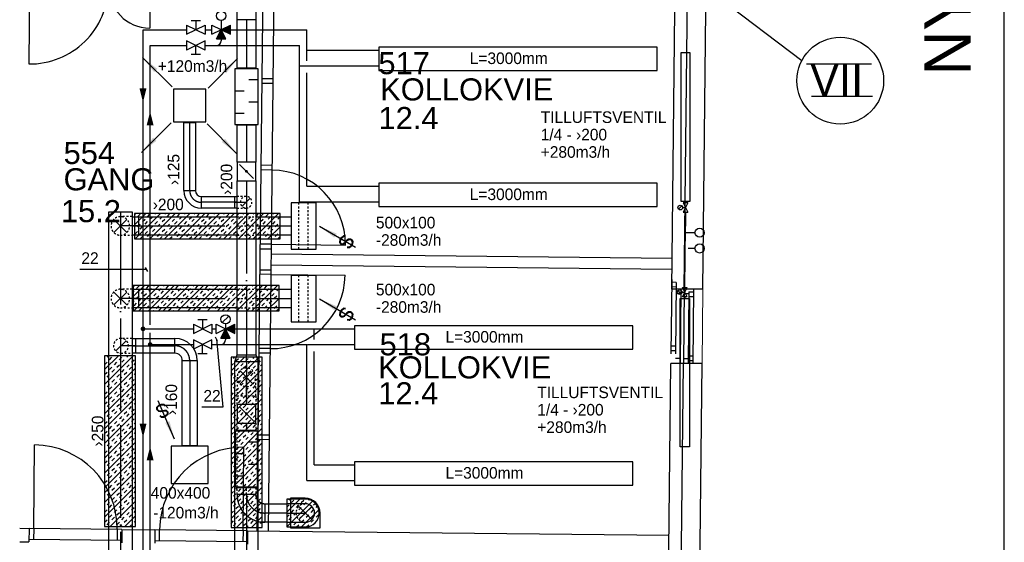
# Model space of a CAD drawing. Header units: millimetres. Extents: x 0 to 83248, y 0 to 52411.
# Tile 44 of 63: x 55750 to 66368, y 15030 to 20663. Entities that reach past the tile are written whole.
import ezdxf
from ezdxf.enums import TextEntityAlignment as Align

# ---------------------------------------------------------------- set-up
doc = ezdxf.new("R2010")
doc.units = ezdxf.units.MM
doc.header["$LTSCALE"] = 50
doc.header["$MEASUREMENT"] = 0
doc.header["$PDMODE"] = 1
for name, pattern in [('2V-CENT', [23, 20, -1.5, 0, -1.5]), ('V-GOMD', [0.8, 0.4, -0.4]), ('V-KU', [2, 1, 1]), ('V-V', [2, 1, 1])]:
    doc.linetypes.add(name, pattern=pattern)
doc.layers.get('0').update_dxf_attribs({"linetype": 'CONTINUOUS'})
for name, color, linetype in [('20605A200D001$0$832 Rominfo', 7, 'CONTINUOUS'), ('20605A200D001$0$A12-HEL1', 251, 'CONTINUOUS'), ('20605A200D001$0$A12-HEL3', 251, 'CONTINUOUS'), ('20605A200D001$0$A12-HEL4', 251, 'CONTINUOUS'), ('20605A200D001$0$A23-HEL1', 251, 'CONTINUOUS'), ('20605A200D001$0$A24-HEL1', 251, 'CONTINUOUS'), ('20605A200D001$0$A24-HEL2', 251, 'CONTINUOUS'), ('V060-', 3, 'CONTINUOUS'), ('V061-', 1, 'CONTINUOUS'), ('V070-', 3, 'CONTINUOUS'), ('V071-', 1, 'CONTINUOUS'), ('V091', 1, 'CONTINUOUS'), ('V100-', 6, 'CONTINUOUS'), ('V101-', 1, 'CONTINUOUS'), ('V110', 1, 'CONTINUOUS'), ('V110-', 6, 'CONTINUOUS'), ('V111', 3, 'CONTINUOUS'), ('V111-', 1, 'CONTINUOUS')]:
    doc.layers.add(name, color=color, linetype=linetype)
doc.styles.add('20605A200D001$0$Arial', font='arial.ttf', dxfattribs={"height": 238.125})
doc.styles.add('FISO', font='fiso')
doc.styles.add('ISO', font='ISO')
doc.styles.add('SIMPLEX', font='SIMPLEX')

# ---------------------------------------------------------------- blocks, each defined once
blk = doc.blocks.new('VUN')
at = {"color": 0}
blk.add_circle((0, 0), 0.5, dxfattribs=at)
blk = doc.blocks.new('TLCG90', base_point=(0, 5))
at = {"color": 1, "linetype": 'V-GOMD'}
for p, q in [((-0.346, 5.346), (0.346, 4.654)), ((-0.346, 4.654), (0.346, 5.346))]:
    blk.add_line(p, q, dxfattribs=at)
blk = doc.blocks.new('CBOJ90_PB', base_point=(86107, 31352))
at = {"color": 0, "linetype": 'ByBlock'}
blk.add_arc((86106, 31353), 1, 270, 360, dxfattribs=at)
blk = doc.blocks.new('KBOJ90_PB', base_point=(86107, 31352))
at = {"color": 0, "linetype": 'ByBlock'}
for p, q in [((86106.5, 31353), (86107.5, 31353)), ((86106, 31352.5), (86106, 31351.5))]:
    blk.add_line(p, q, dxfattribs=at)
for radius in [1.5, 0.5]:
    blk.add_arc((86106, 31353), radius, 270, 360, dxfattribs=at)
blk = doc.blocks.new('3BOJ90_PB', base_point=(86107, 31352))
for p in [(86107, 31353), (86106, 31352)]:
    blk.add_point(p)
at = {"color": 1, "linetype": '2V-CENT'}
blk.add_blockref('CBOJ90_PB', (86107, 31352), dxfattribs=at)
at = {"color": 0, "linetype": 'ByBlock'}
blk.add_blockref('KBOJ90_PB', (86107, 31352), dxfattribs=at)
at = {"style": 'ISO', "flags": 3}
blk.add_attdef('0', (86107, 31352), '', height=1, dxfattribs=at)
blk = doc.blocks.new('CBOJ90_NB', base_point=(86107.402, 31352.24))
at = {"color": 0, "linetype": 'ByBlock'}
blk.add_line((86106.402, 31352.24), (86107.402, 31352.24), dxfattribs=at)
blk = doc.blocks.new('CCDIMF_250X200X75', base_point=(3096, 30301))
at = {"color": 0, "linetype": 'ByBlock'}
blk.add_line((3058, 30301), (3133, 30301), dxfattribs=at)
blk = doc.blocks.new('KCDIMF_250X200X75', base_point=(3096, 30301))
at = {"color": 0, "linetype": 'ByBlock'}
for p, q in [((3058, 30176), (3058, 30426)), ((3058, 30426), (3133, 30401)), ((3133, 30401), (3133, 30201)), ((3133, 30201), (3058, 30176))]:
    blk.add_line(p, q, dxfattribs=at)
blk = doc.blocks.new('3CDIMF_250X200X75', base_point=(3096, 30301))
for p in [(3058, 30301), (3133, 30301)]:
    blk.add_point(p)
at = {"color": 0, "linetype": 'ByBlock'}
blk.add_blockref('KCDIMF_250X200X75', (3096, 30301), dxfattribs=at)
at = {"color": 1, "linetype": '2V-CENT'}
blk.add_blockref('CCDIMF_250X200X75', (3096, 30301), dxfattribs=at)
at = {"style": 'SIMPLEX', "flags": 3}
blk.add_attdef('0', (3096, 30301), '', height=1, dxfattribs=at)
blk = doc.blocks.new('V420', base_point=(455, 404.5))
blk.add_line((455, 404.5), (464, 404.5))
blk.add_solid([(455, 404.5), (459, 405), (459, 404)])
blk = doc.blocks.new('V422', base_point=(16230, 22585))
blk.add_blockref('V420', (16230, 22585))
at = {"style": 'SIMPLEX'}
blk.add_text('s', height=4, rotation=90, dxfattribs=at).set_placement((16238, 22585), align=Align.CENTER)
blk = doc.blocks.new('TAK_P', base_point=(16247.5, 22586.5))
for p, q in [((16248, 22587), (16247, 22587)), ((16247, 22587), (16247, 22586)), ((16248, 22586), (16248, 22587)), ((16247, 22586), (16248, 22586))]:
    blk.add_line(p, q)
blk = doc.blocks.new('C3A', base_point=(16246, 22590.5))
at = {"color": 0, "linetype": 'ByBlock'}
blk.add_line((16247, 22590.5), (16246, 22590.5), dxfattribs=at)
blk = doc.blocks.new('K3A', base_point=(16246, 22590.5))
at = {"color": 0, "linetype": 'ByBlock'}
for p, q in [((16246, 22591), (16247, 22591)), ((16247, 22591), (16247, 22590)), ((16247, 22590), (16246, 22590))]:
    blk.add_line(p, q, dxfattribs=at)
blk = doc.blocks.new('33A', base_point=(16246, 22590.5))
blk.add_point((16247, 22590.5))
at = {"color": 0, "linetype": 'ByBlock'}
blk.add_blockref('K3A', (16246, 22590.5), dxfattribs=at)
at = {"color": 1, "linetype": '2V-CENT'}
blk.add_blockref('C3A', (16246, 22590.5), dxfattribs=at)
at = {"style": 'SIMPLEX', "flags": 3}
blk.add_attdef('0', (16246, 22590.5), '', height=1, dxfattribs=at)
blk = doc.blocks.new('FLCG90', base_point=(0, 3))
at = {"color": 1, "linetype": 'V-GOMD'}
blk.add_line((-0.346, 2.654), (0.346, 3.346), dxfattribs=at)
blk = doc.blocks.new('V421', base_point=(455.5, 404.5))
at = {"rotation": 180}
blk.add_blockref('V420', (464.5, 404.5), dxfattribs=at)
blk = doc.blocks.new('K1A', base_point=(16237, 22591.5))
at = {"color": 0, "linetype": 'ByBlock'}
blk.add_line((16237, 22592), (16237, 22591), dxfattribs=at)
blk = doc.blocks.new('21A', base_point=(16237, 22591.5))
blk.add_point((16237, 22591.5))
at = {"color": 0, "linetype": 'ByBlock'}
blk.add_blockref('K1A', (16237, 22591.5), dxfattribs=at)
at = {"style": 'SIMPLEX', "flags": 3}
blk.add_attdef('0', (16237, 22591.5), '', height=1, dxfattribs=at)
blk = doc.blocks.new('VF')
at = {"color": 0, "const_width": 0.5}
blk.add_lwpolyline([(-0.25, 0, 1), (0.25, 0, 1)], format="xyb", close=True, dxfattribs=at)
blk = doc.blocks.new('KSP_P', base_point=(16239.5, 22597.5))
at = {"color": 0, "linetype": 'ByBlock'}
for p, q in [((16240, 22598), (16239, 22598)), ((16239, 22598), (16239, 22597)), ((16240, 22597), (16240, 22598)), ((16239, 22597), (16240, 22597))]:
    blk.add_line(p, q, dxfattribs=at)
blk = doc.blocks.new('2SP_P', base_point=(16239.5, 22597.5))
for p in [(16239, 22597.5), (16240, 22597.5)]:
    blk.add_point(p)
at = {"color": 0, "linetype": 'ByBlock'}
blk.add_blockref('KSP_P', (16239.5, 22597.5), dxfattribs=at)
at = {"style": 'SIMPLEX', "flags": 3}
blk.add_attdef('0', (16239.5, 22597.5), '', height=1, dxfattribs=at)
blk = doc.blocks.new('SPJALL', base_point=(16229, 22594))
at = {"color": 1}
blk.add_line((16228.625, 22593.625), (16229.375, 22594.375), dxfattribs=at)
at = {"color": 1, "const_width": 0.075}
blk.add_lwpolyline([(16229, 22594.0375, -1), (16229, 22593.9625, -1), (16229, 22594.0375, -1)], format="xyb", dxfattribs=at)
blk = doc.blocks.new('LD_P')
for p, q in [((-0.5, 0.5), (-0.5, -0.5)), ((0.5, 0.5), (-0.5, 0.5)), ((0.5, -0.5), (0.5, 0.5)), ((-0.5, -0.5), (0.5, -0.5))]:
    blk.add_line(p, q)
at = {"color": 1}
for p, q in [((-0.3, 0.5), (-0.3, 0.1)), ((0.1, 0.5), (0.1, 0.1)), ((-0.1, -0.5), (-0.1, -0.1)), ((0.3, -0.5), (0.3, -0.1))]:
    blk.add_line(p, q, dxfattribs=at)
blk = doc.blocks.new('*X304')
at = {"color": 0}
for p, q in [((56666, 16732), (56973, 17040)), ((56666, 16891), (56814, 17040)), ((56692, 17024), (56708, 17040)), ((56719, 16997), (56745, 17024)), ((56825, 16997), (56851, 17024)), ((56851, 16971), (56878, 16997)), ((56904, 17024), (56920, 17040)), ((56957, 16971), (56984, 16997)), ((56666, 16944), (56692, 16971)), ((56666, 16573), (56999, 16906)), ((56719, 16891), (56745, 16918)), ((56745, 16864), (56772, 16891)), ((56772, 16944), (56798, 16971)), ((56798, 16918), (56825, 16944)), ((56851, 16864), (56878, 16891)), ((56904, 16918), (56931, 16944)), ((56931, 16891), (56957, 16918)), ((56984, 16944), (56999, 16960)), ((56666, 16838), (56692, 16864)), ((56692, 16811), (56719, 16838)), ((56745, 16758), (56772, 16785)), ((56798, 16811), (56825, 16838)), ((56825, 16785), (56851, 16811)), ((56878, 16838), (56904, 16864)), ((56931, 16785), (56957, 16811)), ((56957, 16758), (56984, 16785)), ((56984, 16838), (56999, 16853)), ((56666, 16414), (56999, 16747)), ((56692, 16705), (56719, 16732)), ((56719, 16679), (56745, 16705)), ((56772, 16732), (56798, 16758)), ((56825, 16679), (56851, 16705)), ((56851, 16652), (56878, 16679)), ((56878, 16732), (56904, 16758)), ((56904, 16705), (56931, 16732)), ((56957, 16652), (56984, 16679)), ((56666, 16626), (56692, 16652)), ((56666, 16255), (56999, 16588)), ((56719, 16573), (56745, 16599)), ((56745, 16546), (56772, 16573)), ((56772, 16626), (56798, 16652)), ((56798, 16599), (56825, 16626)), ((56851, 16546), (56878, 16573)), ((56904, 16599), (56931, 16626)), ((56931, 16573), (56957, 16599)), ((56984, 16626), (56999, 16641)), ((56666, 16520), (56692, 16546)), ((56692, 16493), (56719, 16520)), ((56745, 16440), (56772, 16467)), ((56798, 16493), (56825, 16520)), ((56825, 16467), (56851, 16493)), ((56878, 16520), (56904, 16546)), ((56931, 16467), (56957, 16493)), ((56957, 16440), (56984, 16467)), ((56984, 16520), (56999, 16535)), ((56666, 16096), (56999, 16429)), ((56692, 16387), (56719, 16414)), ((56719, 16361), (56745, 16387)), ((56772, 16414), (56798, 16440)), ((56825, 16361), (56851, 16387)), ((56851, 16334), (56878, 16361)), ((56878, 16414), (56904, 16440)), ((56904, 16387), (56931, 16414)), ((56957, 16334), (56984, 16361)), ((56666, 16308), (56692, 16334)), ((56666, 15936), (56999, 16270)), ((56719, 16255), (56745, 16281)), ((56745, 16228), (56772, 16255)), ((56772, 16308), (56798, 16334)), ((56798, 16281), (56825, 16308)), ((56851, 16228), (56878, 16255)), ((56904, 16281), (56931, 16308)), ((56931, 16255), (56957, 16281)), ((56984, 16308), (56999, 16323)), ((56666, 16202), (56692, 16228)), ((56692, 16175), (56719, 16202)), ((56745, 16122), (56772, 16149)), ((56798, 16175), (56825, 16202)), ((56825, 16149), (56851, 16175)), ((56878, 16202), (56904, 16228)), ((56931, 16149), (56957, 16175)), ((56957, 16122), (56984, 16149)), ((56984, 16202), (56999, 16217)), ((56666, 15777), (56999, 16111)), ((56692, 16069), (56719, 16096)), ((56719, 16042), (56745, 16069)), ((56772, 16096), (56798, 16122)), ((56825, 16042), (56851, 16069)), ((56851, 16016), (56878, 16042)), ((56878, 16096), (56904, 16122)), ((56904, 16069), (56931, 16096)), ((56957, 16016), (56984, 16042)), ((56666, 15989), (56692, 16016)), ((56666, 15618), (56999, 15952)), ((56719, 15936), (56745, 15963)), ((56745, 15910), (56772, 15936)), ((56772, 15989), (56798, 16016)), ((56798, 15963), (56825, 15989)), ((56851, 15910), (56878, 15936)), ((56904, 15963), (56931, 15989)), ((56931, 15936), (56957, 15963)), ((56984, 15989), (56999, 16005)), ((56666, 15883), (56692, 15910)), ((56692, 15857), (56719, 15883)), ((56745, 15804), (56772, 15830)), ((56798, 15857), (56825, 15883)), ((56825, 15830), (56851, 15857)), ((56878, 15883), (56904, 15910)), ((56931, 15830), (56957, 15857)), ((56957, 15804), (56984, 15830)), ((56984, 15883), (56999, 15899)), ((56666, 15459), (56999, 15793)), ((56692, 15751), (56719, 15777)), ((56719, 15724), (56745, 15751)), ((56772, 15777), (56798, 15804)), ((56825, 15724), (56851, 15751)), ((56851, 15698), (56878, 15724)), ((56878, 15777), (56904, 15804)), ((56904, 15751), (56931, 15777)), ((56957, 15698), (56984, 15724)), ((56666, 15671), (56692, 15698)), ((56666, 15300), (56999, 15634)), ((56719, 15618), (56745, 15645)), ((56745, 15592), (56772, 15618)), ((56772, 15671), (56798, 15698)), ((56798, 15645), (56825, 15671)), ((56851, 15592), (56878, 15618)), ((56904, 15645), (56931, 15671)), ((56931, 15618), (56957, 15645)), ((56984, 15671), (56999, 15687)), ((56666, 15565), (56692, 15592)), ((56692, 15539), (56719, 15565)), ((56745, 15486), (56772, 15512)), ((56798, 15539), (56825, 15565)), ((56825, 15512), (56851, 15539)), ((56878, 15565), (56904, 15592)), ((56931, 15512), (56957, 15539)), ((56957, 15486), (56984, 15512)), ((56984, 15565), (56999, 15581)), ((56692, 15433), (56719, 15459)), ((56719, 15406), (56745, 15433)), ((56726, 15201), (56999, 15475)), ((56772, 15459), (56798, 15486)), ((56825, 15406), (56851, 15433)), ((56851, 15380), (56878, 15406)), ((56878, 15459), (56904, 15486)), ((56904, 15433), (56931, 15459)), ((56957, 15380), (56984, 15406)), ((56666, 15353), (56692, 15380)), ((56719, 15300), (56745, 15327)), ((56745, 15274), (56772, 15300)), ((56772, 15353), (56798, 15380)), ((56798, 15327), (56825, 15353)), ((56851, 15274), (56878, 15300)), ((56885, 15201), (56999, 15316)), ((56904, 15327), (56931, 15353)), ((56931, 15300), (56957, 15327)), ((56984, 15353), (56999, 15369)), ((56666, 15247), (56692, 15274)), ((56692, 15220), (56719, 15247)), ((56798, 15220), (56825, 15247)), ((56832, 15201), (56851, 15220)), ((56878, 15247), (56904, 15274)), ((56938, 15201), (56957, 15220)), ((56984, 15247), (56999, 15262))]:
    blk.add_line(p, q, dxfattribs=at)
blk = doc.blocks.new('*X305')
at = {"color": 0}
for p, q in [((58630, 15355), (58771, 15496)), ((58630, 15196), (58908, 15474)), ((58630, 15408), (58655, 15433)), ((58655, 15486), (58664, 15496)), ((58681, 15459), (58708, 15486)), ((58734, 15406), (58761, 15433)), ((58761, 15380), (58787, 15406)), ((58787, 15459), (58814, 15486)), ((58814, 15433), (58840, 15459)), ((58867, 15486), (58871, 15490)), ((58867, 15380), (58893, 15406)), ((58920, 15433), (58937, 15450)), ((58946, 15406), (58960, 15420)), ((58630, 15302), (58655, 15327)), ((58655, 15274), (58681, 15300)), ((58681, 15353), (58708, 15380)), ((58708, 15327), (58734, 15353)), ((58761, 15274), (58787, 15300)), ((58789, 15196), (58975, 15382)), ((58814, 15327), (58840, 15353)), ((58840, 15300), (58867, 15327)), ((58893, 15353), (58920, 15380)), ((58946, 15300), (58973, 15327)), ((58708, 15220), (58734, 15247)), ((58736, 15196), (58761, 15220)), ((58787, 15247), (58814, 15274)), ((58842, 15196), (58867, 15220)), ((58893, 15247), (58920, 15274))]:
    blk.add_line(p, q, dxfattribs=at)
blk = doc.blocks.new('*X306')
at = {"color": 0}
for p, q in [((56975, 17678), (57097, 17799)), ((56975, 17731), (56984, 17740)), ((56983, 17527), (57256, 17799)), ((56984, 17793), (56991, 17799)), ((57010, 17766), (57037, 17793)), ((57064, 17713), (57090, 17740)), ((57117, 17766), (57143, 17793)), ((57142, 17527), (57415, 17799)), ((57143, 17740), (57170, 17766)), ((57196, 17793), (57203, 17799)), ((57249, 17740), (57276, 17766)), ((57276, 17713), (57302, 17740)), ((57301, 17527), (57574, 17799)), ((57302, 17793), (57309, 17799)), ((57329, 17766), (57355, 17793)), ((57382, 17713), (57408, 17740)), ((57435, 17766), (57461, 17793)), ((57461, 17527), (57733, 17799)), ((57461, 17740), (57488, 17766)), ((57514, 17793), (57521, 17799)), ((57567, 17740), (57594, 17766)), ((57594, 17713), (57620, 17740)), ((57620, 17527), (57892, 17799)), ((57620, 17793), (57627, 17799)), ((57647, 17766), (57673, 17793)), ((57700, 17713), (57726, 17740)), ((57753, 17766), (57779, 17793)), ((57779, 17527), (58051, 17799)), ((57779, 17740), (57806, 17766)), ((57832, 17793), (57839, 17799)), ((57886, 17740), (57912, 17766)), ((57912, 17713), (57939, 17740)), ((57938, 17527), (58210, 17799)), ((57939, 17793), (57945, 17799)), ((57965, 17766), (57992, 17793)), ((58018, 17713), (58045, 17740)), ((58071, 17766), (58098, 17793)), ((58097, 17527), (58369, 17799)), ((58098, 17740), (58124, 17766)), ((58151, 17793), (58157, 17799)), ((58204, 17740), (58230, 17766)), ((58230, 17713), (58257, 17740)), ((58256, 17527), (58529, 17799)), ((58257, 17793), (58263, 17799)), ((58283, 17766), (58310, 17793)), ((58336, 17713), (58363, 17740)), ((58389, 17766), (58416, 17793)), ((58416, 17740), (58442, 17766)), ((58469, 17793), (58475, 17799)), ((58522, 17740), (58547, 17765)), ((56975, 17625), (56984, 17633)), ((57010, 17660), (57037, 17687)), ((57037, 17633), (57064, 17660)), ((57090, 17687), (57117, 17713)), ((57143, 17633), (57170, 17660)), ((57170, 17607), (57196, 17633)), ((57196, 17687), (57223, 17713)), ((57223, 17660), (57249, 17687)), ((57276, 17607), (57302, 17633)), ((57329, 17660), (57355, 17687)), ((57355, 17633), (57382, 17660)), ((57408, 17687), (57435, 17713)), ((57461, 17633), (57488, 17660)), ((57488, 17607), (57514, 17633)), ((57514, 17687), (57541, 17713)), ((57541, 17660), (57567, 17687)), ((57594, 17607), (57620, 17633)), ((57647, 17660), (57673, 17687)), ((57673, 17633), (57700, 17660)), ((57726, 17687), (57753, 17713)), ((57779, 17633), (57806, 17660)), ((57806, 17607), (57832, 17633)), ((57832, 17687), (57859, 17713)), ((57859, 17660), (57886, 17687)), ((57912, 17607), (57939, 17633)), ((57965, 17660), (57992, 17687)), ((57992, 17633), (58018, 17660)), ((58045, 17687), (58071, 17713)), ((58098, 17633), (58124, 17660)), ((58124, 17607), (58151, 17633)), ((58151, 17687), (58177, 17713)), ((58177, 17660), (58204, 17687)), ((58230, 17607), (58257, 17633)), ((58283, 17660), (58310, 17687)), ((58310, 17633), (58336, 17660)), ((58363, 17687), (58389, 17713)), ((58415, 17527), (58547, 17658)), ((58416, 17633), (58442, 17660)), ((58442, 17607), (58469, 17633)), ((58469, 17687), (58495, 17713)), ((58495, 17660), (58522, 17687)), ((56984, 17580), (57010, 17607)), ((57037, 17527), (57064, 17554)), ((57089, 17527), (57090, 17527)), ((57090, 17580), (57117, 17607)), ((57117, 17554), (57143, 17580)), ((57195, 17527), (57196, 17527)), ((57223, 17554), (57249, 17580)), ((57249, 17527), (57276, 17554)), ((57302, 17580), (57329, 17607)), ((57355, 17527), (57382, 17554)), ((57407, 17527), (57408, 17527)), ((57408, 17580), (57435, 17607)), ((57435, 17554), (57461, 17580)), ((57514, 17527), (57514, 17527)), ((57541, 17554), (57567, 17580)), ((57567, 17527), (57594, 17554)), ((57620, 17580), (57647, 17607)), ((57673, 17527), (57700, 17554)), ((57726, 17580), (57753, 17607)), ((57726, 17527), (57726, 17527)), ((57753, 17554), (57779, 17580)), ((57832, 17527), (57832, 17527)), ((57859, 17554), (57886, 17580)), ((57886, 17527), (57912, 17554)), ((57939, 17580), (57965, 17607)), ((57992, 17527), (58018, 17554)), ((58044, 17527), (58045, 17527)), ((58045, 17580), (58071, 17607)), ((58071, 17554), (58098, 17580)), ((58150, 17527), (58151, 17527)), ((58177, 17554), (58204, 17580)), ((58204, 17527), (58230, 17554)), ((58257, 17580), (58283, 17607)), ((58310, 17527), (58336, 17554)), ((58362, 17527), (58363, 17527)), ((58363, 17580), (58389, 17607)), ((58389, 17554), (58416, 17580)), ((58468, 17527), (58469, 17527)), ((58495, 17554), (58522, 17580)), ((58522, 17527), (58547, 17552))]:
    blk.add_line(p, q, dxfattribs=at)
blk = doc.blocks.new('20605A200D001')
at = {"layer": '20605A200D001$0$A12-HEL1', "color": 7, "linetype": 'Continuous', "lineweight": 0}
blk.add_lwpolyline([(78587, 15428), (78578, 14628)], dxfattribs=at)
at = {"layer": '20605A200D001$0$A12-HEL3', "color": 7}
for points in [[(78251, 15428), (78320, 21771)], [(78387, 15428), (78251, 15428)], [(78129, 4264), (78242, 14628)], [(78378, 14628), (78242, 14628)]]:
    blk.add_lwpolyline(points, dxfattribs=at)
at = {"layer": '20605A200D001$0$A12-HEL4', "color": 7}
for points in [[(78387, 15428), (78456, 21770)], [(78587, 15428), (78656, 21768)], [(78587, 15428), (78387, 15428)], [(78263, 4128), (78378, 14628)], [(78578, 14628), (78378, 14628)], [(78461, 3928), (78578, 14628)]]:
    blk.add_lwpolyline(points, dxfattribs=at)
at = {"layer": '20605A200D001$0$A23-HEL1', "color": 7}
for points in [[(78252, 15532), (78243, 14732)], [(78301, 15501), (78251, 15502)], [(78301, 15451), (78251, 15452)], [(78301, 15501), (78293, 14732)], [(78351, 15431), (78342, 14631)], [(78387, 15431), (78378, 14631)], [(78436, 15400), (78428, 14630)], [(78436, 15400), (78486, 15399)], [(78487, 15429), (78478, 14629)], [(78350, 15381), (78300, 15381)], [(78386, 15381), (78436, 15380)], [(78436, 15350), (78486, 15349)], [(78293, 14762), (78243, 14762)], [(78294, 14812), (78244, 14812)], [(78343, 14681), (78293, 14682)], [(78379, 14681), (78429, 14680)], [(78428, 14660), (78478, 14659)], [(78429, 14710), (78479, 14709)]]:
    blk.add_lwpolyline(points, dxfattribs=at)
at = {"layer": '20605A200D001$0$A24-HEL1', "color": 7}
for points in [[(71327, 18705), (71318, 17856)], [(72627, 18691), (72622, 18241)], [(73842, 18678), (73778, 12823)], [(73962, 18677), (73898, 12822)], [(73950, 17644), (73830, 17646)], [(73951, 17694), (73831, 17696)], [(73940, 16712), (73820, 16713)], [(73941, 16762), (73821, 16763)], [(73811, 15863), (73931, 15862)], [(73932, 15912), (73812, 15913)], [(73932, 15912), (74732, 15903)], [(73809, 15638), (73929, 15637)], [(73928, 15587), (73808, 15588)], [(73928, 15587), (74728, 15578)], [(73919, 14787), (73799, 14788)], [(73919, 14737), (73799, 14738)], [(73909, 13855), (73789, 13856)], [(73909, 13805), (73789, 13806)], [(71371, 12850), (71381, 13750)], [(73628, 12825), (73638, 13725)], [(72321, 12839), (71321, 12850)], [(71371, 12850), (71370, 12730)], [(73779, 12923), (73899, 12922)], [(72271, 12840), (72270, 12720)], [(73678, 12824), (72678, 12835)], [(72727, 12715), (72728, 12835)], [(73628, 12825), (73627, 12705)], [(72320, 12719), (71320, 12730)], [(73677, 12704), (72677, 12715)]]:
    blk.add_lwpolyline(points, dxfattribs=at)
for centre, radius, start, end in [((71327, 18705), 850, 269.3753, 359.3758), ((72627, 18691), 450, 179.3756, 269.3751), ((73932, 15912), 800, 359.3753, 89.375), ((73928, 15587), 800, 269.3755, 359.3742), ((71371, 12850), 900, 359.3757, 89.3749), ((73628, 12825), 900, 89.3753, 179.3741)]:
    blk.add_arc(centre, radius, start, end, dxfattribs=at)
at = {"layer": '20605A200D001$0$A24-HEL2', "color": 7}
for points in [[(73930, 15809), (78254, 15762)], [(73929, 15689), (78253, 15642)], [(71220, 12851), (71321, 12850)], [(71321, 12850), (71320, 12705)], [(72321, 12839), (72320, 12694)], [(72321, 12839), (72678, 12835)], [(72678, 12835), (72676, 12690)], [(73678, 12824), (73676, 12679)], [(73678, 12824), (78222, 12775)], [(71220, 12706), (71320, 12705)]]:
    blk.add_lwpolyline(points, dxfattribs=at)
at = {"layer": '20605A200D001$0$832 Rominfo', "color": 7, "style": '20605A200D001$0$Arial'}
for s, p in [('517', (75088, 17745)), ('KOLLOKVIE', (75107, 17462)), ('12.4', (75089, 17153)), ('554', (71693, 16777)), ('GANG', (71693, 16493)), ('15.2', (71664, 16150)), ('518', (75101, 14715)), ('KOLLOKVIE', (75085, 14466)), ('12.4', (75087, 14187))]:
    blk.add_text(s, height=238.1, dxfattribs=at).set_placement(p)

msp = doc.modelspace()

# ---------------------------------------------------------------- linework, layer by layer
at = {"layer": 'V060-', "linetype": 'ByBlock'}
for p, q in [((58096, 20662.9), (58096, 20862.9)), ((58296, 20862.9), (58296, 20662.9)), ((58296, 20662.9), (58096, 20662.9)), ((58067.67, 18757.61), (58067.67, 18632.61)), ((58829.87, 15445.63), (58629.87, 15445.63)), ((58629.87, 15245.63), (58829.87, 15245.63))]:
    msp.add_line(p, q, dxfattribs=at)
at = {"layer": 'V060-', "linetype": 'Continuous'}
for p, q in [((58096, 20144.5), (58096, 20662.9)), ((58296, 20662.9), (58296, 20144.5)), ((57521.5, 18821), (57521.5, 19552)), ((57646.5, 19552), (57646.5, 18821)), ((58096, 19127.79), (58096, 19524.5)), ((58296, 19524.5), (58296, 19127.79)), ((58096, 17051), (58096, 18927.79)), ((58296, 18927.79), (58296, 17051)), ((57709, 18757.61), (58094.7, 18757.61)), ((56712.71, 13534.48), (56712, 18593.05)), ((56962, 18593.05), (56962.71, 13534.48)), ((58094.7, 18632.61), (57709, 18632.61)), ((56962.77, 18539.74), (58096, 18539.74)), ((57036.25, 18339.74), (57036.25, 18539.74)), ((58296, 18539.74), (58678.16, 18539.74)), ((58096, 18339.74), (56962.77, 18339.74)), ((58678.16, 18339.74), (58296, 18339.74)), ((56962.77, 17757.03), (58096, 17757.03)), ((57036.25, 17557.03), (57036.25, 17757.03)), ((58296, 17757.03), (58678.16, 17757.03)), ((58096, 17557.03), (56962.77, 17557.03)), ((58678.16, 17557.03), (58296, 17557.03)), ((56962.28, 17228), (57424, 17228)), ((57002.68, 17068), (57002.68, 17228)), ((57424, 17068), (56962.28, 17068)), ((57504, 16075), (57504, 16988.69)), ((57664, 16988.69), (57664, 16075)), ((58071, 13413.02), (58071, 16977.38)), ((58321, 13413.02), (58321, 16977.38)), ((58394.59, 15445.63), (58629.87, 15445.63)), ((58629.87, 15245.63), (58394.59, 15245.63))]:
    msp.add_line(p, q, dxfattribs=at)
at = {"layer": 'V060-', "color": 1, "linetype": '2V-CENT'}
for p, q in [((58196, 20662.9), (58196, 20144.5)), ((57584, 18821), (57584, 19552)), ((58196, 19524.5), (58196, 19127.79)), ((58196, 18927.79), (58196, 17051)), ((58094.7, 18695.11), (57709, 18695.11)), ((56837, 18593.05), (56837.71, 13534.48)), ((56962.77, 18439.74), (58096, 18439.74)), ((58296, 18439.74), (58678.16, 18439.74)), ((56962.77, 17657.03), (58096, 17657.03)), ((58296, 17657.03), (58678.16, 17657.03)), ((56962.28, 17148), (57424, 17148)), ((57584, 16988.69), (57584, 16075)), ((58196, 16977.38), (58196, 16515.83)), ((58196, 16315.83), (58196, 16238.12)), ((58196, 15517.08), (58196, 13913.2)), ((58629.87, 15345.63), (58394.59, 15345.63))]:
    msp.add_line(p, q, dxfattribs=at)
at = {"layer": 'V060-', "color": 1, "linetype": 'V-GOMD'}
for p, q in [((58192.67, 18757.61), (58094.64, 18757.61)), ((58094.64, 18632.61), (58192.67, 18632.61)), ((56962.28, 18540.23), (56835.76, 18540.23)), ((58096, 18539.74), (58296, 18539.74)), ((58096, 18439.74), (58296, 18439.74)), ((56835.76, 18340.23), (56962.28, 18340.23)), ((58096, 18339.74), (58296, 18339.74)), ((56962.28, 17757.52), (56835.76, 17757.52)), ((58096, 17757.03), (58296, 17757.03)), ((58096, 17657.03), (58296, 17657.03)), ((56835.76, 17557.52), (56962.28, 17557.52)), ((58096, 17557.03), (58296, 17557.03)), ((56961.33, 17228), (56842.68, 17228)), ((56842.68, 17068), (56961.33, 17068)), ((58095.51, 16809.09), (58095.51, 16609.09)), ((58295.51, 16609.09), (58295.51, 16809.09)), ((58095.02, 16608.6), (58295.02, 16608.6)), ((58095.51, 16515.83), (58095.51, 16609.09)), ((58195.51, 16515.83), (58195.51, 16609.09)), ((58295.51, 16609.09), (58295.51, 16515.83)), ((58095.51, 15546.22), (58095.51, 16315.83)), ((58195.51, 16238.12), (58195.51, 16315.83)), ((58295.51, 16315.83), (58295.51, 16238.12)), ((58195.51, 15546.22), (58195.51, 15618.12)), ((58295.51, 15618.12), (58295.51, 15546.22))]:
    msp.add_line(p, q, dxfattribs=at)
at = {"layer": 'V060-'}
for p, q in [((58948.16, 18689.74), (58678.16, 18689.74)), ((58678.16, 18689.74), (58678.16, 18189.74)), ((58948.16, 18189.74), (58948.16, 18689.74)), ((58678.16, 18189.74), (58948.16, 18189.74)), ((58948.16, 17907.03), (58678.16, 17907.03)), ((58678.16, 17907.03), (58678.16, 17407.03)), ((58948.16, 17407.03), (58948.16, 17907.03)), ((58678.16, 17407.03), (58948.16, 17407.03))]:
    msp.add_line(p, q, dxfattribs=at)
at = {"layer": 'V060-', "linetype": 'V-GOMD'}
for p, q in [((58757.17, 18689.74), (58757.17, 18189.74)), ((58857.17, 18689.74), (58857.17, 18189.74)), ((58757.17, 17907.03), (58757.17, 17407.03)), ((58857.17, 17907.03), (58857.17, 17407.03))]:
    msp.add_line(p, q, dxfattribs=at)
at = {"layer": 'V060-', "color": 1, "linetype": 'ByBlock'}
for p, q in [((58629.87, 15495.63), (58629.87, 15195.63)), ((58829.87, 15495.63), (58629.87, 15495.63)), ((58629.87, 15195.63), (58829.87, 15195.63))]:
    msp.add_line(p, q, dxfattribs=at)
at = {"layer": 'V060-', "color": 1}
for points in [[(56987.42, 18300.03), (58558.96, 18300.03), (58558.96, 18572.51), (56987.42, 18572.51)], [(56975.39, 17526.67), (58546.94, 17526.67), (58546.94, 17799.15), (56975.39, 17799.15)], [(56665.78, 15201.16), (56999.45, 15201.16), (56999.45, 17039.6), (56665.78, 17039.6)], [(58029.67, 15188.65), (58363.34, 15188.65), (58363.34, 17027.1), (58029.67, 17027.1)]]:
    msp.add_lwpolyline(points, close=True, dxfattribs=at)
at = {"layer": 'V060-', "color": 1, "linetype": 'V-GOMD'}
for centre, radius, start, end in [((58192.67, 18695.11), 62.5, 89.99993, 269.99993), ((58192.67, 18695.11), 62.5, 269.99993, 449.99993), ((56835.76, 18440.23), 100, 89.99993, 269.99993), ((56835.76, 18440.23), 100, 269.99993, 449.99993), ((56835.76, 17657.52), 100, 89.99993, 269.99993), ((56835.76, 17657.52), 100, 269.99993, 449.99993), ((56842.68, 17148), 80, 89.99993, 269.99993), ((56842.68, 17148), 80, 269.99993, 449.99993), ((58195.51, 16809.09), 100, 359.99993, 539.99993), ((58195.51, 16809.09), 100, 179.99993, 359.99993)]:
    msp.add_arc(centre, radius, start, end, dxfattribs=at)
at = {"layer": 'V060-', "linetype": 'V-GOMD'}
msp.add_arc((58829.87, 15345.63), 100, 89.99993, 269.99993, dxfattribs=at)
at = {"layer": 'V060-', "color": 1, "linetype": 'ByBlock'}
msp.add_arc((58829.87, 15345.63), 150, 269.99993, 449.99993, dxfattribs=at)
at = {"layer": 'V060-', "linetype": 'ByBlock'}
msp.add_arc((58829.87, 15345.63), 100, 269.99993, 449.99993, dxfattribs=at)
at = {"layer": 'V070-'}
for p, q in [((58669.87, 15505.63), (58669.87, 15185.63)), ((58829.87, 15505.63), (58669.87, 15505.63)), ((58989.87, 15185.63), (58989.87, 15345.63)), ((58669.87, 15185.63), (58989.87, 15185.63))]:
    msp.add_line(p, q, dxfattribs=at)
msp.add_arc((58829.87, 15345.63), 160, 0, 90, dxfattribs=at)
at = {"layer": 'V091'}
msp.add_line((64183.37, 20219.47), (63172.37, 20989.22), dxfattribs=at)
at = {"layer": 'V091', "color": 3}
for p, q in [((64236.14, 20188.97), (64937.38, 20188.97)), ((64781.45, 20188.97), (64781.45, 19838.52)), ((64288.44, 19838.52), (64946.09, 19838.52))]:
    msp.add_line(p, q, dxfattribs=at)
at = {"layer": 'V091'}
msp.add_circle((64599.16, 20005.28), 467.71, dxfattribs=at)
at = {"layer": 'V100-'}
msp.add_line((66368.43, 4442.74), (66368.43, 51173.73), dxfattribs=at)
at = {"layer": 'V100-', "linetype": 'V-V'}
for p, q in [((62930.6, 18687.79), (62930.6, 18705.56)), ((62930.6, 18587.79), (62930.6, 18439.27)), ((62923.58, 17776.26), (62930.6, 18439.27)), ((62929.85, 18368.38), (63031.28, 18368.38)), ((62959.8, 18199.08), (63031.28, 18199.08)), ((62923.58, 17676.26), (62923.58, 17658.49))]:
    msp.add_line(p, q, dxfattribs=at)
at = {"layer": 'V100-', "color": 1}
for p, q in [((62891.41, 18655.47), (62856.06, 18620.11)), ((62898.74, 18637.79), (62930.6, 18637.79)), ((62905.6, 18687.79), (62955.6, 18587.79)), ((62955.6, 18687.79), (62905.6, 18587.79)), ((62955.6, 18687.79), (62905.6, 18687.79)), ((62905.6, 18587.79), (62955.6, 18587.79)), ((62884.39, 17708.58), (62849.04, 17743.93)), ((62898.58, 17776.26), (62948.58, 17776.26)), ((62898.58, 17676.26), (62948.58, 17776.26)), ((62948.58, 17676.26), (62898.58, 17776.26)), ((62891.72, 17726.26), (62923.58, 17726.26)), ((62948.58, 17676.26), (62898.58, 17676.26))]:
    msp.add_line(p, q, dxfattribs=at)
for points in [[(62880.6, 18705.56), (62980.6, 18705.56), (62980.6, 20305.56), (62880.6, 20305.56)], [(62873.58, 17658.49), (62973.58, 17658.49), (62973.58, 16058.49), (62873.58, 16058.49)]]:
    msp.add_lwpolyline(points, close=True, dxfattribs=at)
for centre in [(62873.74, 18637.79), (62866.72, 17726.26)]:
    msp.add_circle(centre, 25, dxfattribs=at)
at = {"layer": 'V110', "color": 1}
for p, q in [((57673.08, 17431.74), (57773.08, 17431.74)), ((57723.08, 17431.74), (57723.08, 17331.74)), ((57935.12, 17398.3), (58005.83, 17469.01)), ((57623.08, 17381.74), (57623.08, 17281.74)), ((57623.08, 17281.74), (57823.08, 17381.74)), ((57623.08, 17381.74), (57823.08, 17281.74)), ((57823.08, 17381.74), (57823.08, 17281.74)), ((57870.48, 17281.74), (57870.48, 17381.74)), ((57870.48, 17281.74), (58070.48, 17381.74)), ((57870.48, 17381.74), (58070.48, 17281.74)), ((57920.48, 17231.74), (57970.48, 17331.74)), ((57970.48, 17383.65), (57970.48, 17331.74)), ((58020.48, 17231.74), (57970.48, 17331.74)), ((58070.48, 17281.74), (58070.48, 17381.74)), ((57623.08, 17212.44), (57623.08, 17112.44)), ((57823.08, 17212.44), (57623.08, 17112.44)), ((57823.08, 17112.44), (57623.08, 17212.44)), ((57823.08, 17112.44), (57823.08, 17212.44)), ((57920.48, 17231.74), (58020.48, 17231.74)), ((57723.08, 17062.44), (57723.08, 17162.44)), ((57773.08, 17062.44), (57673.08, 17062.44))]:
    msp.add_line(p, q, dxfattribs=at)
at = {"layer": 'V110'}
for points in [[(59624.49, 20116.03), (62624.49, 20116.03), (62624.49, 20366.03), (59624.49, 20366.03)], [(59624.49, 18649.78), (62624.49, 18649.78), (62624.49, 18899.78), (59624.49, 18899.78)], [(59362.29, 17113.67), (62362.29, 17113.67), (62362.29, 17363.67), (59362.29, 17363.67)], [(59362.29, 15647.41), (62362.29, 15647.41), (62362.29, 15897.41), (59362.29, 15897.41)]]:
    msp.add_lwpolyline(points, close=True, dxfattribs=at)
at = {"layer": 'V110', "color": 1}
msp.add_circle((57970.48, 17433.65), 50, dxfattribs=at)
at = {"layer": 'V110'}
for points in [[(57920.48, 17231.74), (58020.48, 17231.74), (57970.48, 17331.74)], [(58070.48, 17281.74), (58070.48, 17381.74), (57970.48, 17331.74)]]:
    msp.add_solid(points, dxfattribs=at)
at = {"layer": 'V110-', "color": 1}
for p, q in [((57549.63, 20605.4), (57549.63, 20505.4)), ((57549.63, 20505.4), (57749.63, 20605.4)), ((57549.63, 20605.4), (57749.63, 20505.4)), ((57599.63, 20655.4), (57699.63, 20655.4)), ((57649.63, 20655.4), (57649.63, 20555.4)), ((57749.63, 20605.4), (57749.63, 20505.4)), ((57822.51, 20505.4), (57822.51, 20605.4)), ((57822.51, 20505.4), (58022.51, 20605.4)), ((57822.51, 20605.4), (58022.51, 20505.4)), ((57922.51, 20655.4), (57922.51, 20555.4)), ((58022.51, 20505.4), (58022.51, 20605.4)), ((57872.51, 20455.4), (57922.51, 20555.4)), ((57972.51, 20455.4), (57922.51, 20555.4)), ((57549.63, 20436.1), (57549.63, 20336.1)), ((57749.63, 20436.1), (57549.63, 20336.1)), ((57749.63, 20336.1), (57549.63, 20436.1)), ((57749.63, 20336.1), (57749.63, 20436.1)), ((57872.51, 20455.4), (57972.51, 20455.4)), ((57699.63, 20286.1), (57599.63, 20286.1)), ((57649.63, 20286.1), (57649.63, 20386.1))]:
    msp.add_line(p, q, dxfattribs=at)
at = {"layer": 'V110-', "linetype": 'V-KU'}
for p, q in [((57080.31, 20555.4), (57549.63, 20555.4)), ((57080.31, 17356.07), (57080.31, 20555.4)), ((57749.63, 20555.4), (57822.51, 20555.4)), ((58022.51, 20555.4), (58845.41, 20555.4)), ((58845.41, 20219.26), (58845.41, 20555.4)), ((57156.79, 20386.1), (57549.63, 20386.1)), ((57156.79, 17375.49), (57156.79, 20386.1)), ((57749.63, 20386.1), (58768.93, 20386.1)), ((58768.93, 18698.55), (58768.93, 20386.1)), ((58845.41, 20334.1), (59624.49, 20334.1)), ((58774.07, 20164.8), (59624.49, 20164.8)), ((58845.41, 18867.85), (58845.41, 20090.72)), ((58845.41, 18867.85), (59624.49, 18867.85)), ((58768.93, 18698.55), (59624.49, 18698.55)), ((57080.31, 17331.74), (57623.08, 17331.74)), ((57823.08, 17331.74), (57870.48, 17331.74)), ((58070.48, 17331.74), (58924.33, 17331.74)), ((58924.33, 17216.9), (58924.33, 17331.74)), ((58924.33, 17331.74), (59362.29, 17331.74)), ((57080.31, 14679.39), (57080.31, 17306.07)), ((57156.79, 17186.75), (57156.79, 17287.99)), ((57156.79, 14698.14), (57156.79, 17136.75)), ((57157.02, 17162.44), (57623.08, 17162.44)), ((57823.08, 17162.44), (58847.84, 17162.44)), ((58847.84, 15696.18), (58847.84, 17162.44)), ((58852.99, 17162.44), (59362.29, 17162.44)), ((58924.33, 15865.48), (58924.33, 17088.36)), ((58924.33, 15865.48), (59362.29, 15865.48)), ((58847.84, 15696.18), (59362.29, 15696.18))]:
    msp.add_line(p, q, dxfattribs=at)
at = {"layer": 'V110-', "linetype": 'V-V'}
for p, q in [((57922.51, 20455.4), (57922.51, 20436.1)), ((57970.48, 17231.74), (57970.48, 17212.44))]:
    msp.add_line(p, q, dxfattribs=at)
at = {"layer": 'V110-'}
for points in [[(57080.31, 19772.29, 0, 75, 0), (57080.31, 19922.29, 75, 75, 0)], [(57156.79, 19674.29, 0, 75, 0), (57156.79, 19524.29, 75, 75, 0)], [(57080.31, 16160.5, 0, 75, 0), (57080.31, 16310.5, 75, 75, 0)], [(57156.79, 16062.5, 0, 75, 0), (57156.79, 15912.5, 75, 75, 0)]]:
    msp.add_lwpolyline(points, format="xyseb", dxfattribs=at)
at = {"layer": 'V110-', "color": 1}
msp.add_circle((57922.51, 20705.4), 50, dxfattribs=at)
at = {"layer": 'V110-', "linetype": 'V-V'}
for centre in [(57872.51, 20436.1), (57920.48, 17212.44)]:
    msp.add_arc(centre, 50, 270, 360, dxfattribs=at)
at = {"layer": 'V110-'}
for points in [[(58022.51, 20505.4), (58022.51, 20605.4), (57922.51, 20555.4)], [(57872.51, 20455.4), (57972.51, 20455.4), (57922.51, 20555.4)]]:
    msp.add_solid(points, dxfattribs=at)
at = {"layer": 'V111-'}
for p, q in [((56626.42, 17970.89), (56397.92, 17970.89)), ((57121.05, 17970.89), (56626.42, 17970.89)), ((57133.55, 17949.24), (57108.55, 17992.54)), ((57885.07, 17199.42), (57860.07, 17242.72)), ((57872.57, 17221.07), (57942.21, 16486.95)), ((57942.21, 16486.95), (57713.71, 16486.95))]:
    msp.add_line(p, q, dxfattribs=at)

# ---------------------------------------------------------------- block references
at = {"layer": 'V060-'}
msp.add_blockref('20605A200D001', (-15469.5, 2330.58), dxfattribs=at)
for name, p, xscale, yscale, zscale, rotation in [('LD_P', (58196, 19834.5), 600, 250, 600, 269.9999999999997), ('SPJALL', (58196, 19027.79), 200, 200, 200, 269.9999999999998), ('SPJALL', (58195.51, 16415.83), 200, 200, 200, 90), ('LD_P', (58195.51, 15928.12), 600, 240, 600, 89.99999999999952)]:
    msp.add_blockref(name, p, dxfattribs=dict(at, xscale=xscale, yscale=yscale, zscale=zscale, rotation=rotation))
at = {"layer": 'V060-', "linetype": 'Continuous'}
for name, p, xscale, yscale, zscale, rotation in [('33A', (58196, 20134.5), 10, 200, 10, 89.99999999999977), ('33A', (58196, 19534.5), 10, 200, 10, 269.9999999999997), ('2SP_P', (58196, 19027.79), 200, 200, 200, 269.9999999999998), ('3BOJ90_PB', (57584, 18695.11), 125.000000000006, 125.000000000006, 125.000000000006, 270), ('21A', (56837, 18592.91), 250, 250, 250, 90), ('3BOJ90_PB', (57584, 17148), 160.0000000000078, 160.0000000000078, 160.0000000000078, 90), ('2SP_P', (58195.51, 16415.83), 200, 200, 200, 90), ('33A', (58195.51, 16228.12), 10, 200, 10, 89.99999999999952), ('33A', (58195.51, 15628.12), 10, 200, 10, 269.9999999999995)]:
    msp.add_blockref(name, p, dxfattribs=dict(at, xscale=xscale, yscale=yscale, zscale=zscale, rotation=rotation))
at = {"layer": 'V060-', "color": 1, "linetype": '2V-CENT'}
for p, xscale, yscale, zscale in [((58192.67, 18695.11), 125.000000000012, 125.000000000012, 125.000000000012), ((58829.87, 15345.63), 200.0000000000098, 200.0000000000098, 200.0000000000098)]:
    msp.add_blockref('CBOJ90_NB', p, dxfattribs=dict(at, xscale=xscale, yscale=yscale, zscale=zscale))
at = {"layer": 'V060-'}
for name, p, xscale, yscale, zscale in [('FLCG90', (58192.67, 18695.11), 125, 125, 125), ('FLCG90', (56842.68, 17148), 160, 160, 160), ('TLCG90', (58829.87, 15345.63), 200, 200, 200)]:
    msp.add_blockref(name, p, dxfattribs=dict(at, xscale=xscale, yscale=yscale, zscale=zscale))
at = {"layer": 'V060-', "color": 1, "xscale": 200, "yscale": 200, "zscale": 200}
for p, rotation in [((56835.76, 18440.23), 180), ((56835.76, 17657.52), 180), ((58195.51, 16809.09), 90)]:
    msp.add_blockref('TLCG90', p, dxfattribs=dict(at, rotation=rotation))
at = {"layer": 'V060-', "color": 1}
for name, p in [('*X306', (12.03, 773.36)), ('*X306', (0, 0)), ('*X304', (0, 0)), ('*X304', (1363.89, -12.51)), ('*X305', (0, 0))]:
    msp.add_blockref(name, p, dxfattribs=at)
at = {"layer": 'V060-', "color": 1, "linetype": 'V-GOMD'}
for name, p, xscale, yscale, zscale, rotation in [('CBOJ90_NB', (56835.76, 18440.23), 200.0000000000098, 200.0000000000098, 200.0000000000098, 180), ('CBOJ90_NB', (56835.76, 17657.52), 200.0000000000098, 200.0000000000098, 200.0000000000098, 180), ('CBOJ90_NB', (56842.68, 17148), 160.0000000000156, 160.0000000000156, 160.0000000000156, 180), ('CBOJ90_NB', (58195.51, 16809.09), 200.0000000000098, 200.0000000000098, 200.0000000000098, 90), ('3BOJ90_PB', (58194.59, 15345.63), 200, 200, 200, 270)]:
    msp.add_blockref(name, p, dxfattribs=dict(at, xscale=xscale, yscale=yscale, zscale=zscale, rotation=rotation))
at = {"layer": 'V060-', "linetype": 'Continuous', "rotation": 90}
msp.add_blockref('3CDIMF_250X200X75', (58196, 17014), dxfattribs=at)
at = {"layer": 'V070-'}
for name, p, xscale, yscale, zscale, rotation in [('V421', (57394.38, 19937.99), 50, 50, 50, 135), ('V421', (57781.8, 19926.61), 50, 50, 50, 45), ('TAK_P', (57584.01, 19737.79), 350, 350, 350, 270), ('V421', (57383, 19550.57), 50, 50, 50, 225), ('V421', (57770.42, 19539.19), 50, 50, 50, 315), ('V422', (58983.27, 18435.85), 50, 50, 50, 329.9999999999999), ('V422', (58983.27, 17653.15), 50, 50, 50, 329.9999999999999), ('V422', (57420.83, 16142.52), 50, 50, 50, 113.1440187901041), ('TAK_P', (57584.01, 15865.15), 400, 400, 400, 90)]:
    msp.add_blockref(name, p, dxfattribs=dict(at, xscale=xscale, yscale=yscale, zscale=zscale, rotation=rotation))
at = {"layer": 'V070-', "linetype": 'Continuous', "xscale": 10, "zscale": 10}
for p, yscale, rotation in [((57584.01, 19562.79), 125, 270), ((57584.01, 16065.15), 160, 90)]:
    msp.add_blockref('33A', p, dxfattribs=dict(at, yscale=yscale, rotation=rotation))
at = {"layer": 'V100-', "color": 1, "xscale": 100, "yscale": 100, "zscale": 100}
for p in [(63082.65, 18367.36), (63082.65, 18198.06)]:
    msp.add_blockref('VUN', p, dxfattribs=at)
at = {"layer": 'V110-', "xscale": 50, "yscale": 50, "zscale": 50}
for p in [(57080.32, 17331.07), (57157.04, 17161.75)]:
    msp.add_blockref('VF', p, dxfattribs=at)

# ---------------------------------------------------------------- texts
at = {"layer": 'V061-', "color": 1, "style": 'FISO'}
for s, p in [('+120m3/h', (57240.18, 20100.76)), ('TILLUFTSVENTIL', (61369.22, 19549.71)), ('1/4 - ›200', (61369.22, 19362.21)), ('+280m3/h', (61369.22, 19174.71)), ('›200', (57184.96, 18609.24)), ('TILLUFTSVENTIL', (61331.86, 16583.97)), ('1/4 - ›200', (61331.86, 16396.47)), ('+280m3/h', (61331.86, 16208.97))]:
    msp.add_text(s, height=125, dxfattribs=at).set_placement(p)
for s, p in [('›125', (57472.44, 18881)), ('›200', (58042.65, 18774.77)), ('›160', (57447.39, 16401.45)), ('›250', (56653.06, 16061.82))]:
    msp.add_text(s, height=125, rotation=90, dxfattribs=at).set_placement(p)
at = {"layer": 'V071-', "color": 1, "style": 'FISO'}
for s, p in [('500x100', (59591.7, 18413.38)), ('-280m3/h', (59591.7, 18225.88)), ('500x100', (59591.7, 17691.58)), ('-280m3/h', (59591.7, 17504.08)), ('400x400', (57163.88, 15500.83)), ('-120m3/h', (57189.93, 15287.3))]:
    msp.add_text(s, height=125, dxfattribs=at).set_placement(p)
at = {"layer": 'V091', "color": 3, "style": 'FISO'}
msp.add_text('VII', height=350, dxfattribs=at).set_placement((64274.34, 19838.98))
at = {"layer": 'V101-', "color": 7, "style": 'FISO'}
msp.add_text('NY PLASSERING EKSIST. RADIATORER', height=500, rotation=90, dxfattribs=at).set_placement((66004.31, 20060.77))
at = {"layer": 'V111', "color": 1, "style": 'FISO'}
for p in [(60603.93, 20184.91), (60603.93, 18718.65), (60341.73, 17182.54), (60341.73, 15716.28)]:
    msp.add_text('L=3000mm', height=125, dxfattribs=at).set_placement(p)
at = {"layer": 'V111-', "color": 1, "style": 'FISO'}
for p in [(56601.42, 18030.89), (57917.21, 16546.95)]:
    msp.add_text('22', height=125, dxfattribs=at).set_placement(p, align=Align.RIGHT)

doc.saveas('drawing.dxf')
